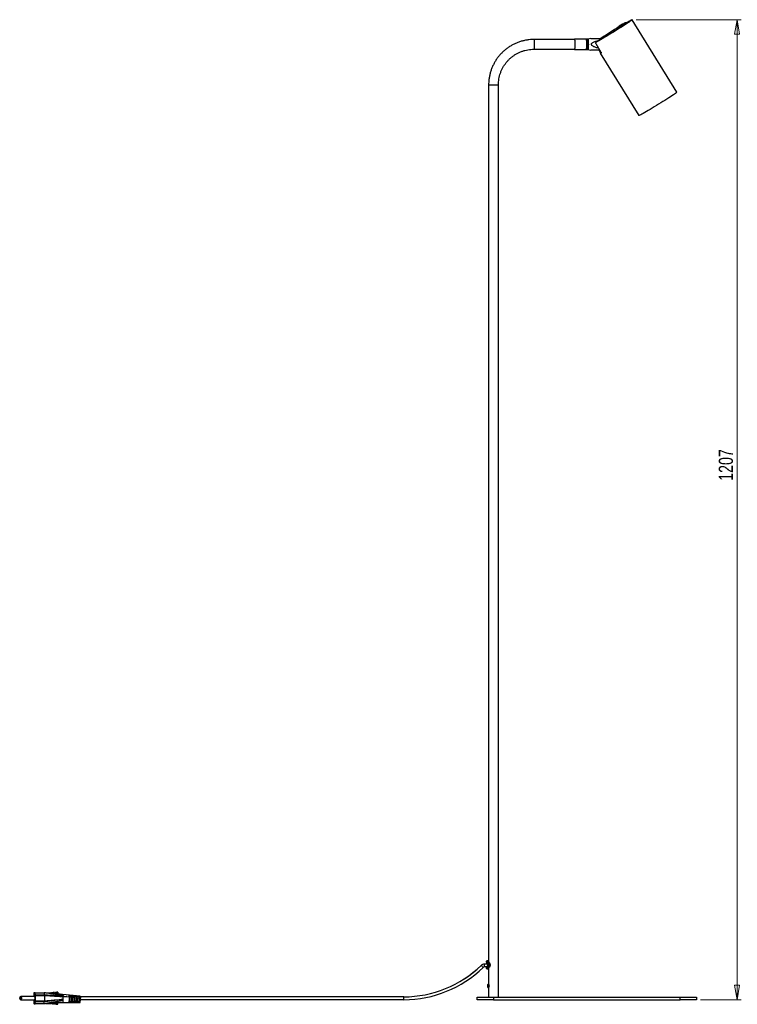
# Model space of a CAD drawing. Header units: millimetres. Extents: x 435 to 950, y 177 to 607.
# Tile 2 of 5: x 601 to 778, y 177 to 419. Entities that reach past the tile are written whole.
import ezdxf

# ---------------------------------------------------------------- set-up
doc = ezdxf.new("R2010")
doc.units = ezdxf.units.MM
doc.styles.add('SLDTEXTSTYLE0', font='TXT', dxfattribs={"width": 0.75})
doc.dimstyles.new('SLDDIMSTYLE0', dxfattribs={"dimtxt": 3.5, "dimasz": 3.556, "dimexe": 0, "dimexo": 0.0625, "dimgap": 0.875, "dimtad": 1, "dimdec": 0, "dimlfac": 5, "dimrnd": 1e-09, "dimzin": 12, "dimdsep": 46, "dimtxsty": 'SLDTEXTSTYLE0', "dimblk1": 'CLOSED', "dimblk2": 'CLOSED', "dimsah": 1, "dimcen": 0.09, "dimadec": 0, "dimazin": 3, "dimtfac": 1, "dimtdec": 0, "dimtofl": 0, "dimtmove": 0, "dimatfit": 3, "dimldrblk": 'CLOSED', "dimfxl": 0, "dimfrac": 2, "dimtolj": 1, "dimtzin": 12, "dimarcsym": 0})

# ---------------------------------------------------------------- blocks, each defined once
blk = doc.blocks.new('_Closed')
at = {"color": 0, "linetype": 'ByBlock', "lineweight": -2}
for p, q in [((-1, 0.166667), (0, 0)), ((-1, 0.166667), (-1, -0.166667)), ((0, 0), (-1, -0.166667)), ((0, 0), (-1, 0))]:
    blk.add_line(p, q, dxfattribs=at)
blk = doc.blocks.new('_D')
at = {"color": 7, "linetype": 'Continuous', "lineweight": 0}
for p, q in [((752.93, 419.29), (778.78, 419.29)), ((777.78, 419.29), (777.78, 177.82)), ((768.78, 177.82), (778.78, 177.82))]:
    blk.add_line(p, q, dxfattribs=at)
at = {"color": 7, "linetype": 'Continuous', "lineweight": 18, "xscale": 3.556, "yscale": 3.556}
for p, rotation in [((777.78, 419.29, 29.07), 90.0000000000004), ((777.78, 177.82, 29.07), 270.0000000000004)]:
    blk.add_blockref('_Closed', p, dxfattribs=dict(at, rotation=rotation))
at = {"color": 7, "linetype": 'Continuous', "lineweight": 18, "insert": (773.27, 305.66), "char_height": 3.5, "attachment_point": 1, "rotation": 90, "style": 'SLDTEXTSTYLE0'}
blk.add_mtext('1207', dxfattribs=at)

msp = doc.modelspace()

# ---------------------------------------------------------------- linework, layer by layer
at = {"color": 8, "linetype": 'Continuous', "lineweight": 25}
for p, q in [((750.41, 418.52), (750.43, 418.53)), ((750.46, 418.53), (750.43, 418.53)), ((750.59, 418.51), (750.59, 418.51)), ((745.09, 415.02), (745.07, 415.02)), ((745.14, 415.11), (745.21, 415.09)), ((745.29, 415.14), (745.29, 415.14)), ((747.92, 416.82), (747.92, 416.83)), ((748.14, 417.12), (748.21, 417.16)), ((748.14, 417.12), (748.15, 417.1)), ((744.07, 411.33), (744.2, 411.41)), ((716.58, 403.22), (718.98, 403.22)), ((716.08, 187.32), (716.08, 187.31)), ((716.08, 187.11), (716.08, 187.12)), ((716.08, 185.72), (716.08, 185.73)), ((716.08, 185.52), (716.08, 185.52))]:
    msp.add_line(p, q, dxfattribs=at)
at = {"color": 7, "linetype": 'Continuous', "lineweight": 25}
for p, q in [((750.64, 418.47), (750.6, 418.52)), ((751.53, 418.98), (751.5, 419.03)), ((762.93, 401.41), (751.93, 419.29)), ((745.21, 415.09), (743.28, 413.9)), ((744.26, 414.62), (745.03, 415.09)), ((745.07, 415.02), (745.03, 415.09)), ((745.12, 415.14), (745.29, 415.14)), ((745.12, 415.14), (745.14, 415.11)), ((745.14, 415.11), (745.24, 415.11)), ((748.1, 416.98), (748.13, 416.92)), ((737.74, 414.42), (727.76, 414.42)), ((740.6, 414.52), (737.74, 414.52)), ((740.65, 414.49), (740.6, 414.52)), ((740.69, 414.52), (740.65, 414.49)), ((741.06, 414.52), (740.7, 414.52)), ((741.73, 414.62), (741.05, 414.52)), ((743.08, 413.77), (742.9, 413.66)), ((743.08, 413.77), (742.9, 413.66)), ((742.95, 413.46), (744.25, 411.33)), ((743.3, 413.88), (743.28, 413.9)), ((744.08, 414.62), (744.44, 414.62)), ((727.76, 412.02), (737.74, 412.02)), ((737.74, 411.92), (740.6, 411.92)), ((740.6, 411.92), (740.65, 411.95)), ((740.65, 411.95), (740.69, 411.92)), ((740.7, 411.92), (741.06, 411.92)), ((741.05, 411.92), (741.73, 411.82)), ((744.07, 411.33), (743.77, 411.82)), ((744.08, 411.05), (753.56, 395.65)), ((744.3, 411.23), (744.14, 411.13)), ((716.58, 403.22), (716.58, 187.2)), ((718.98, 178.42), (718.98, 403.22)), ((716.08, 187.12), (716.08, 187.32)), ((716.08, 187.31), (716.08, 187.3)), ((716.08, 187.3), (716.08, 187.11)), ((716.08, 187.1), (716.08, 187.11)), ((716.33, 187.42), (716.18, 187.42)), ((714.73, 186.28), (714.7, 186.28)), ((715.53, 186.61), (715.5, 186.61)), ((716.27, 186.61), (715.53, 186.61)), ((716.17, 185.91), (715.53, 185.91)), ((716.08, 185.73), (716.08, 185.53)), ((716.08, 185.52), (716.08, 185.72)), ((716.08, 185.53), (716.08, 185.52)), ((716.18, 185.42), (716.33, 185.42)), ((716.58, 185.63), (716.58, 181.61)), ((609.45, 179.55), (609.32, 179.55)), ((609.32, 179.55), (609.37, 179.55)), ((609.49, 179.55), (609.37, 179.55)), ((609.45, 179.55), (609.49, 179.55)), ((609.74, 179.58), (609.62, 179.58)), ((609.62, 179.58), (609.66, 179.58)), ((609.79, 179.58), (609.66, 179.58)), ((609.74, 179.58), (609.79, 179.58)), ((609.92, 179.61), (609.96, 179.62)), ((610.04, 179.61), (609.92, 179.61)), ((610.08, 179.62), (609.96, 179.62)), ((610.04, 179.61), (610.08, 179.62)), ((610.22, 179.64), (610.32, 179.65)), ((610.34, 179.64), (610.22, 179.64)), ((610.44, 179.65), (610.32, 179.65)), ((610.34, 179.64), (610.44, 179.65)), ((610.44, 179.65), (610.44, 179.14)), ((716.41, 181.54), (716.37, 181.54)), ((716.47, 181.62), (716.45, 181.62)), ((716.52, 180.82), (716.54, 180.82)), ((716.58, 180.89), (716.58, 178.42)), ((601.51, 178.57), (601.35, 178.57)), ((601.35, 177.82), (601.51, 177.82)), ((604.81, 178.57), (601.51, 178.57)), ((601.51, 177.82), (604.81, 177.82)), ((604.56, 179.44), (604.53, 179.02)), ((604.53, 178.8), (604.53, 178.57)), ((604.53, 177.82), (604.53, 177.53)), ((604.53, 177.32), (604.56, 176.9)), ((604.88, 179.53), (604.57, 179.53)), ((604.88, 179.53), (605.89, 179.53)), ((604.92, 179.02), (604.89, 179.44)), ((607.09, 179.44), (604.89, 179.44)), ((604.89, 176.9), (604.92, 177.32)), ((604.92, 179.02), (607.11, 179.02)), ((607.12, 178.8), (604.92, 178.8)), ((604.92, 177.53), (604.92, 178.8)), ((604.92, 177.53), (607.12, 177.53)), ((607.11, 177.32), (604.92, 177.32)), ((605.89, 179.53), (607.08, 179.53)), ((607.09, 179.44), (607.11, 179.02)), ((607.09, 176.9), (607.11, 177.32)), ((607.11, 179.02), (607.11, 179.02)), ((607.11, 177.32), (607.11, 177.32)), ((607.12, 178.8), (607.12, 177.53)), ((607.12, 177.53), (607.12, 177.53)), ((608.55, 179.45), (608.43, 179.45)), ((608.43, 179.45), (608.48, 179.45)), ((608.6, 179.45), (608.48, 179.45)), ((608.55, 179.45), (608.6, 179.45)), ((608.85, 179.48), (608.73, 179.48)), ((608.73, 179.48), (608.77, 179.48)), ((608.9, 179.48), (608.77, 179.48)), ((608.85, 179.48), (608.9, 179.48)), ((609.02, 179.51), (609.07, 179.52)), ((609.15, 179.51), (609.02, 179.51)), ((609.19, 179.52), (609.07, 179.52)), ((609.15, 179.51), (609.19, 179.52)), ((610.44, 176.68), (610.44, 177.21)), ((615.98, 178.67), (611.61, 179.11)), ((611.61, 177.16), (615.98, 177.16)), ((611.68, 178.79), (611.67, 178.85)), ((612.62, 178.57), (614.99, 178.31)), ((613.44, 178.86), (613.17, 178.89)), ((613.44, 177.47), (613.17, 177.47)), ((613.17, 177.25), (613.44, 177.25)), ((613.21, 178.56), (613.48, 178.56)), ((613.48, 178.34), (613.21, 178.34)), ((613.44, 178.86), (613.44, 178.56)), ((613.44, 177.47), (613.44, 177.25)), ((614.04, 178.8), (613.77, 178.83)), ((614.04, 177.47), (613.77, 177.47)), ((613.77, 177.25), (614.04, 177.25)), ((613.8, 178.56), (614.07, 178.56)), ((614.08, 178.34), (613.81, 178.34)), ((614.04, 178.8), (614.04, 178.56)), ((614.04, 177.47), (614.04, 177.25)), ((614.64, 178.72), (614.37, 178.76)), ((614.37, 178.76), (614.39, 178.56)), ((614.64, 177.47), (614.37, 177.47)), ((614.37, 177.26), (614.64, 177.26)), ((614.39, 178.56), (614.66, 178.56)), ((614.67, 178.34), (614.4, 178.34)), ((614.66, 178.56), (614.64, 178.72)), ((614.64, 178.72), (614.64, 178.56)), ((614.64, 177.47), (614.64, 177.26)), ((615.24, 178.65), (614.97, 178.68)), ((614.97, 178.68), (614.98, 178.56)), ((615.24, 177.47), (614.97, 177.47)), ((614.97, 177.27), (615.24, 177.27)), ((614.98, 178.56), (615.25, 178.56)), ((615.26, 178.34), (614.99, 178.34)), ((614.99, 178.34), (614.99, 178.31)), ((615.01, 177.82), (615.04, 177.82)), ((615.25, 177.82), (615.04, 177.82)), ((615.25, 178.56), (615.24, 178.65)), ((615.24, 178.65), (615.24, 178.56)), ((615.24, 177.47), (615.24, 177.27)), ((615.26, 178.28), (615.26, 178.34)), ((615.26, 178.28), (615.59, 178.25)), ((615.84, 178.57), (615.57, 178.61)), ((615.57, 178.61), (615.57, 178.56)), ((615.57, 178.56), (615.84, 178.56)), ((615.84, 177.47), (615.57, 177.47)), ((615.57, 177.27), (615.84, 177.28)), ((615.85, 178.34), (615.58, 178.34)), ((615.58, 178.34), (615.59, 178.25)), ((615.85, 177.82), (615.59, 177.82)), ((615.84, 178.56), (615.84, 178.57)), ((615.84, 178.57), (615.84, 178.56)), ((615.84, 177.47), (615.84, 177.28)), ((615.86, 178.22), (615.85, 178.34)), ((615.86, 178.22), (616, 178.2)), ((616, 178.2), (616, 178.2)), ((695.69, 177.82), (616, 177.82)), ((695.69, 178.52), (616.01, 178.52)), ((713.78, 177.82), (713.78, 178.42)), ((713.78, 178.42), (717.78, 178.42)), ((717.78, 177.82), (713.78, 177.82)), ((717.78, 178.42), (717.78, 177.82)), ((717.78, 178.42), (763.78, 178.42)), ((717.78, 177.82), (763.78, 177.82)), ((763.78, 177.82), (763.78, 178.42)), ((763.78, 178.42), (767.78, 178.42)), ((767.78, 177.82), (763.78, 177.82)), ((767.78, 178.42), (767.78, 177.82)), ((604.57, 176.81), (604.88, 176.81)), ((607.07, 176.81), (604.88, 176.81)), ((604.89, 176.9), (607.09, 176.9)), ((606.77, 176.81), (606.77, 176.81)), ((608.55, 176.89), (608.43, 176.89)), ((608.43, 176.89), (608.48, 176.88)), ((608.6, 176.88), (608.48, 176.88)), ((608.55, 176.89), (608.6, 176.88)), ((608.85, 176.86), (608.73, 176.86)), ((608.73, 176.86), (608.77, 176.85)), ((608.9, 176.85), (608.77, 176.85)), ((608.85, 176.86), (608.9, 176.85)), ((609.15, 176.82), (609.02, 176.82)), ((609.02, 176.82), (609.07, 176.82)), ((609.19, 176.82), (609.07, 176.82)), ((609.15, 176.82), (609.19, 176.82)), ((609.45, 176.79), (609.32, 176.79)), ((609.32, 176.79), (609.37, 176.79)), ((609.49, 176.79), (609.37, 176.79)), ((609.45, 176.79), (609.49, 176.79)), ((609.74, 176.76), (609.62, 176.76)), ((609.62, 176.76), (609.66, 176.75)), ((609.79, 176.75), (609.66, 176.75)), ((609.74, 176.76), (609.79, 176.75)), ((610.04, 176.72), (609.92, 176.72)), ((609.92, 176.72), (609.96, 176.72)), ((610.08, 176.72), (609.96, 176.72)), ((610.04, 176.72), (610.08, 176.72)), ((610.34, 176.69), (610.22, 176.69)), ((610.22, 176.69), (610.32, 176.68)), ((610.44, 176.68), (610.32, 176.68)), ((610.34, 176.69), (610.44, 176.68))]:
    msp.add_line(p, q, dxfattribs=at)
at = {"color": 7, "linetype": 'Continuous', "lineweight": 25, "flags": 128}
for points in [[(750.48, 418.55), (750.67, 418.65), (751.01, 418.84), (751.3, 419), (751.54, 419.13), (751.72, 419.22), (751.85, 419.27), (751.92, 419.29), (751.92, 419.27), (751.87, 419.22), (751.76, 419.13), (751.59, 419), (751.37, 418.84), (751.09, 418.65), (750.77, 418.43), (750.4, 418.19), (749.99, 417.92), (749.54, 417.63), (749.06, 417.33), (748.57, 417.02), (748.05, 416.69), (747.52, 416.37), (746.99, 416.04), (746.47, 415.72), (745.95, 415.41), (745.45, 415.11), (744.97, 414.83), (744.53, 414.56), (744.11, 414.32), (743.74, 414.11), (743.41, 413.93), (743.13, 413.78), (742.9, 413.66), (742.9, 413.66)], [(750.5, 418.54), (750.81, 418.72), (751.11, 418.89), (751.36, 419.02), (751.55, 419.11), (751.68, 419.17), (751.75, 419.19), (751.75, 419.17), (751.7, 419.11), (751.58, 419.02), (751.41, 418.89), (751.17, 418.72), (750.89, 418.53), (750.55, 418.3), (750.17, 418.05), (749.75, 417.77), (749.29, 417.48), (748.8, 417.17), (748.3, 416.86), (747.78, 416.53), (747.25, 416.21), (746.72, 415.88), (746.2, 415.57), (745.69, 415.26), (745.21, 414.97), (744.75, 414.7), (744.33, 414.46), (743.94, 414.24), (743.6, 414.05), (743.32, 413.89), (743.08, 413.77), (743.08, 413.77)], [(750.56, 418.56), (750.72, 418.65), (750.99, 418.8), (751.21, 418.91), (751.37, 418.99), (751.46, 419.02), (751.5, 419.02), (751.48, 418.99), (751.39, 418.91), (751.24, 418.8), (751.04, 418.65), (750.78, 418.47), (750.47, 418.26), (750.11, 418.02), (749.71, 417.76), (749.27, 417.48), (748.81, 417.19), (748.32, 416.88), (747.81, 416.57), (747.3, 416.25), (746.79, 415.93), (746.28, 415.63), (745.79, 415.33), (745.32, 415.05), (744.87, 414.79), (744.46, 414.55), (744.1, 414.34), (743.77, 414.16), (743.5, 414.01), (743.28, 413.9), (743.28, 413.9)], [(737.71, 414.42), (737.72, 414.46), (737.74, 414.52), (737.76, 414.5), (737.77, 414.41), (737.79, 414.26), (737.8, 414.05), (737.81, 413.8), (737.82, 413.51), (737.82, 413.21), (737.82, 412.91), (737.81, 412.63), (737.8, 412.38), (737.79, 412.17), (737.77, 412.02), (737.76, 411.94), (737.74, 411.92), (737.72, 411.97), (737.71, 412.02)], [(737.74, 414.42), (737.76, 414.4), (737.77, 414.3), (737.79, 414.14), (737.8, 413.92), (737.81, 413.66), (737.82, 413.37), (737.82, 413.07), (737.81, 412.78), (737.8, 412.51), (737.79, 412.29), (737.77, 412.13), (737.76, 412.04), (737.74, 412.02)], [(740.6, 414.52), (740.61, 414.5), (740.63, 414.41), (740.64, 414.26), (740.66, 414.05), (740.67, 413.8), (740.67, 413.51), (740.68, 413.21), (740.67, 412.91), (740.67, 412.63), (740.66, 412.38), (740.64, 412.17), (740.63, 412.02), (740.61, 411.94), (740.6, 411.92)], [(740.65, 414.49), (740.66, 414.46), (740.68, 414.36), (740.7, 414.19), (740.71, 413.97), (740.72, 413.7), (740.72, 413.41), (740.72, 413.1), (740.72, 412.8), (740.71, 412.53), (740.7, 412.29), (740.68, 412.11), (740.67, 411.99), (740.65, 411.95)], [(740.69, 414.52), (740.71, 414.5), (740.73, 414.41), (740.74, 414.26), (740.76, 414.05), (740.77, 413.8), (740.77, 413.51), (740.78, 413.21), (740.77, 412.91), (740.77, 412.63), (740.76, 412.38), (740.74, 412.17), (740.73, 412.02), (740.71, 411.94), (740.69, 411.92)], [(741.14, 413.22), (741.13, 413.52), (741.13, 413.8), (741.12, 414.05), (741.1, 414.26), (741.09, 414.41), (741.07, 414.5), (741.05, 414.52)], [(741.06, 414.52), (741.07, 414.5), (741.09, 414.41), (741.1, 414.26), (741.12, 414.05), (741.13, 413.8), (741.13, 413.51), (741.14, 413.21), (741.13, 412.91), (741.13, 412.63), (741.12, 412.38), (741.1, 412.17), (741.09, 412.02), (741.07, 411.94), (741.06, 411.92)], [(744.3, 411.13), (744.23, 411.09), (744.16, 411.07), (744.12, 411.05), (744.09, 411.05), (744.08, 411.05), (744.08, 411.07), (744.1, 411.09), (744.14, 411.13)], [(762.93, 401.41), (762.93, 401.4), (762.87, 401.34), (762.76, 401.25), (762.59, 401.12), (762.36, 400.96), (762.08, 400.77), (761.75, 400.54), (761.37, 400.29), (760.95, 400.02), (760.5, 399.73), (760.01, 399.42), (759.51, 399.1), (758.98, 398.78), (758.45, 398.45), (757.92, 398.12), (757.39, 397.8), (756.87, 397.48), (756.37, 397.18), (755.89, 396.9), (755.44, 396.64), (755.03, 396.4), (754.67, 396.19), (754.34, 396.02), (754.07, 395.87), (753.86, 395.76), (753.7, 395.69), (753.6, 395.65), (753.56, 395.65)], [(716.59, 187.2), (716.58, 187.22), (716.62, 187.18), (716.69, 187.09), (716.79, 186.92), (716.9, 186.67), (716.94, 186.47), (716.92, 186.25), (716.86, 186.06), (716.77, 185.87), (716.66, 185.7), (716.6, 185.63), (716.58, 185.62), (716.61, 185.68), (716.61, 185.68)], [(601.05, 178.2), (601.05, 178.22), (601.05, 178.25), (601.05, 178.27), (601.05, 178.27), (601.05, 178.27), (601.05, 178.25), (601.04, 178.22), (601.04, 178.2), (601.04, 178.17), (601.05, 178.14), (601.05, 178.13), (601.05, 178.12), (601.05, 178.13), (601.05, 178.14), (601.05, 178.17), (601.05, 178.2)], [(601.21, 178.2), (601.21, 178.17), (601.21, 178.14), (601.21, 178.13), (601.21, 178.12), (601.22, 178.13), (601.22, 178.14), (601.22, 178.17), (601.22, 178.2), (601.22, 178.22), (601.22, 178.25), (601.22, 178.27), (601.21, 178.27), (601.21, 178.27), (601.21, 178.25), (601.21, 178.22), (601.21, 178.2)]]:
    msp.add_lwpolyline(points, dxfattribs=at)
at = {"color": 8, "linetype": 'Continuous', "lineweight": 25, "flags": 128}
for points in [[(750.81, 418.61), (750.81, 418.61), (750.81, 418.61)], [(727.76, 414.42), (727.77, 414.4), (727.79, 414.3), (727.81, 414.14), (727.82, 413.92), (727.83, 413.66), (727.83, 413.37), (727.83, 413.07), (727.83, 412.78), (727.82, 412.51), (727.81, 412.29), (727.79, 412.13), (727.77, 412.04), (727.76, 412.02)], [(601.35, 178.57), (601.36, 178.54), (601.36, 178.52)]]:
    msp.add_lwpolyline(points, dxfattribs=at)
at = {"color": 7, "linetype": 'Continuous', "lineweight": 25}
for centre, radius, start, end in [((738.22, 435.8), 21.32, 297.083, 306.2252), ((750.48, 418.45), 0.093, 94.1879, 123.6389), ((750.51, 418.45), 0.0972, 94.0469, 122.7794), ((751.31, 417.3), 1.4, 110.7868, 119.981), ((822.81, 293.61), 144.36, 121.1595, 123.0551), ((817.92, 301.51), 135.07, 121.1173, 123.1394), ((812.8, 309.84), 125.28, 121.0658, 123.2496), ((745.53, 414.32), 0.928, 116.6971, 123.1936), ((744.9, 415.64), 0.63, 299.3696, 307.9854), ((748.66, 416.05), 1.08, 121.5352, 133.5717), ((748.19, 417.04), 0.0964, 119.7325, 165.34), ((748.22, 417.04), 0.0954, 121.0777, 207.2771), ((735.29, 412.93), 5.85, 350.0463, 2.8253), ((744.22, 411.6), 0.444, 273.6511, 305.4112), ((716.18, 187.32), 0.0999, 90.0548, 180.0548), ((695.67, 205.74), 27.22, 270.0084, 314.375), ((695.69, 205.74), 27.22, 270.0084, 314.375), ((695.69, 205.74), 27.92, 270.0084, 314.375), ((715.5, 185.46), 1.15, 90.0091, 134.3743), ((715.53, 185.46), 1.15, 90.0091, 134.3743), ((712.7, 183.82), 3.19, 37.9517, 50.5528), ((715.53, 185.46), 0.449, 90.0091, 134.3743), ((713.26, 186.26), 2.3, 351.2451, 8.7549), ((716.18, 185.52), 0.0999, 179.9449, 269.9455), ((609.31, 179.61), 0.151, 218.7449, 333.7756), ((609.19, 179.61), 0.151, 294.2139, 333.7382), ((609.61, 179.64), 0.151, 218.3001, 335.1064), ((609.48, 179.64), 0.151, 294.215, 335.0669), ((609.91, 179.67), 0.151, 217.4139, 334.6646), ((609.78, 179.68), 0.151, 294.2145, 334.6263), ((610.2, 179.71), 0.151, 217.4143, 335.1061), ((610.08, 179.71), 0.151, 294.2149, 335.0671), ((715.96, 180.94), 0.444, 343.9139, 1.4344), ((608.17, 178.82), 3.65, 176.8677, 180.2029), ((608.17, 177.52), 3.65, 179.7971, 183.1323), ((604.78, 179.45), 0.223, 160.0136, 183.0338), ((602.77, 178.2), 2.07, 349.539, 10.461), ((604.67, 179.45), 0.223, 356.9662, 19.9864), ((601.28, 178.82), 3.65, 359.7971, 3.1323), ((601.28, 177.52), 3.65, 356.8677, 0.2029), ((608.29, 179.52), 0.151, 298.7418, 332.3854), ((608.42, 179.52), 0.151, 295.8442, 332.3871), ((608.71, 179.55), 0.151, 219.643, 332.8775), ((608.59, 179.55), 0.151, 294.2133, 332.8413), ((609.01, 179.58), 0.151, 219.1928, 333.3277), ((608.89, 179.58), 0.151, 294.2136, 333.2909), ((621.32, 177.92), 7.94, 176.975, 183.2446), ((605.51, 177.92), 7.94, 356.7554, 3.025), ((621.92, 177.92), 7.94, 176.975, 183.2446), ((606.11, 177.92), 7.94, 356.7554, 3.025), ((622.52, 177.92), 7.94, 176.975, 183.2446), ((606.71, 177.92), 7.94, 356.7554, 3.025), ((617.42, 178.17), 2.44, 175.9793, 188.2032), ((612.62, 178.17), 2.44, 351.7961, 4.0595), ((621.69, 177.86), 6.52, 180.3988, 183.4801), ((607.37, 177.92), 7.88, 356.7358, 1.5484), ((622.29, 177.86), 6.52, 180.3988, 183.4801), ((607.97, 177.92), 7.88, 356.7358, 1.5484), ((609.78, 177.98), 6.22, 352.471, 2.0269), ((693.42, 178.17), 2.3, 351.2451, 8.7549), ((604.78, 176.88), 0.223, 176.9662, 199.9864), ((604.67, 176.88), 0.223, 340.0136, 3.0338), ((608.42, 176.82), 0.151, 27.6167, 57.1148), ((608.71, 176.79), 0.151, 27.1225, 140.357), ((608.59, 176.79), 0.151, 27.1587, 65.7867), ((609.01, 176.76), 0.151, 26.6723, 140.8072), ((608.89, 176.75), 0.151, 26.7091, 65.7864), ((609.31, 176.72), 0.151, 26.2244, 141.2551), ((609.19, 176.72), 0.151, 26.2618, 65.7861), ((609.61, 176.69), 0.151, 24.8936, 141.6999), ((609.48, 176.69), 0.151, 24.9331, 65.785), ((609.91, 176.66), 0.151, 25.3354, 142.5861), ((609.78, 176.66), 0.151, 25.3737, 65.7855), ((610.2, 176.63), 0.151, 24.8939, 142.5857), ((610.08, 176.63), 0.151, 24.9329, 65.7851)]:
    msp.add_arc(centre, radius, start, end, dxfattribs=at)
at = {"color": 8, "linetype": 'Continuous', "lineweight": 25}
for centre, radius, start, end in [((750.51, 418.45), 0.0978, 37.333, 93.899), ((735.88, 413.94), 8.23, 3.2142, 4.727), ((716.18, 187.12), 0.1, 179.9844, 227.664), ((716.18, 185.72), 0.1, 131.7058, 180.0131), ((601.28, 177.86), 0.0761, 327.8927, 5.312), ((599.48, 178.2), 2.07, 349.5241, 10.4704)]:
    msp.add_arc(centre, radius, start, end, dxfattribs=at)
at = {"color": 7, "linetype": 'Continuous', "lineweight": 25}
for centre, major_axis, ratio, start_param, end_param in [((749.32, 417.8), (1.17, 0.71), 0.155008, 0.249388, 2.984791), ((749.32, 417.8), (1.16, 0.73), 0.0902, 0.15718, 2.892583), ((745.08, 415.02), (0.0634, 0.0877), 0.046239, 0.033425, 1.604221)]:
    msp.add_ellipse(centre, major_axis=major_axis, ratio=ratio, start_param=start_param, end_param=end_param, dxfattribs=at)
for points, knots in [([(750.59, 418.51), (750.57, 418.5), (750.52, 418.49), (750.35, 418.42), (750.03, 418.26), (749.63, 418.03), (749.21, 417.77), (748.8, 417.5), (748.45, 417.26), (748.23, 417.09), (748.16, 417.02), (748.14, 416.99)], [0, 0, 0, 0, 0.049876, 0.173835, 0.297748, 0.420881, 0.543292, 0.665355, 0.787588, 0.910434, 1, 1, 1, 1]), ([(750.6, 418.52), (750.59, 418.52), (750.58, 418.53), (750.57, 418.54), (750.55, 418.54), (750.54, 418.54), (750.54, 418.54), (750.53, 418.55), (750.52, 418.55), (750.52, 418.55), (750.49, 418.55), (750.47, 418.55)], [0, 0, 0, 0, 0.0488372, 0.1042584, 0.1479846, 0.1782458, 0.2052745, 0.2431763, 0.3194709, 0.5765736, 1, 1, 1, 1]), ([(750.51, 418.54), (750.51, 418.54), (750.51, 418.54), (750.51, 418.54), (750.5, 418.54)], [0, 0, 0, 0, 0.5044518, 1, 1, 1, 1]), ([(748.1, 417.06), (748.1, 417.06), (748.09, 417.04), (748.09, 417.02), (748.1, 416.99), (748.1, 416.98)], [0, 0, 0, 0, 0.252217, 0.759014, 1, 1, 1, 1]), ([(727.76, 414.42), (727.6, 414.42), (727.17, 414.41), (726.46, 414.35), (725.62, 414.22), (724.81, 414.03), (724, 413.78), (723.22, 413.47), (722.47, 413.1), (721.74, 412.67), (721.05, 412.19), (720.4, 411.66), (719.79, 411.08), (719.22, 410.46), (718.7, 409.8), (718.23, 409.1), (717.82, 408.37), (717.46, 407.61), (717.16, 406.82), (716.92, 406.01), (716.74, 405.19), (716.63, 404.36), (716.58, 403.7), (716.58, 403.32), (716.58, 403.22)], [0, 0, 0, 0, 0.026616, 0.074427, 0.122246, 0.170065, 0.217885, 0.265705, 0.313525, 0.361346, 0.409168, 0.45699, 0.504814, 0.552638, 0.600464, 0.64829, 0.696118, 0.743946, 0.791775, 0.839605, 0.887436, 0.935267, 0.983099, 1, 1, 1, 1]), ([(741.74, 414.62), (741.74, 414.62), (741.74, 414.62), (741.77, 414.62), (741.9, 414.62), (742.28, 414.62), (742.88, 414.62), (743.53, 414.62), (743.93, 414.62), (744.08, 414.62)], [0, 0, 0, 0, 0.0208679, 0.0482196, 0.0964534, 0.2311418, 0.5280541, 0.8293405, 1, 1, 1, 1]), ([(743.65, 414.13), (743.61, 414.11), (743.35, 414.05), (742.95, 413.93), (742.5, 413.76), (742.18, 413.62), (741.98, 413.49), (741.86, 413.36), (741.83, 413.29), (741.82, 413.23), (741.82, 413.18), (741.85, 413.09), (741.97, 412.95), (742.33, 412.73), (742.92, 412.51), (743.41, 412.37), (743.65, 412.31)], [0, 0, 0, 0, 0.02965, 0.189734, 0.296064, 0.367302, 0.438503, 0.465883, 0.486708, 0.492394, 0.509236, 0.526016, 0.555609, 0.638242, 0.821418, 1, 1, 1, 1]), ([(742.9, 413.66), (742.9, 413.65), (742.88, 413.64), (742.88, 413.6), (742.9, 413.55), (742.92, 413.5), (742.94, 413.47), (742.95, 413.46)], [0, 0, 0, 0, 0.2275837, 0.4554043, 0.6765559, 0.888193, 1, 1, 1, 1]), ([(718.98, 403.22), (718.98, 403.34), (718.99, 403.71), (719.04, 404.33), (719.16, 405.07), (719.35, 405.79), (719.6, 406.49), (719.9, 407.17), (720.27, 407.82), (720.68, 408.44), (721.15, 409.03), (721.66, 409.57), (722.22, 410.06), (722.82, 410.5), (723.45, 410.9), (724.12, 411.24), (724.81, 411.52), (725.52, 411.74), (726.25, 411.9), (727, 412), (727.5, 412.01), (727.76, 412.02)], [0, 0, 0, 0, 0.0266173, 0.0805451, 0.134485, 0.1884252, 0.242366, 0.2963078, 0.3502508, 0.4041952, 0.4581414, 0.5120894, 0.5660394, 0.6199915, 0.6739456, 0.7279016, 0.7818596, 0.8358193, 0.8897804, 0.9437427, 1, 1, 1, 1]), ([(743.95, 411.82), (743.85, 411.82), (743.49, 411.82), (742.89, 411.82), (742.28, 411.82), (741.9, 411.82), (741.77, 411.82), (741.74, 411.82), (741.74, 411.82), (741.74, 411.82)], [0, 0, 0, 0, 0.127803, 0.441259, 0.756912, 0.898562, 0.949288, 0.978054, 1, 1, 1, 1]), ([(744.14, 411.13), (744.14, 411.14), (744.15, 411.15), (744.14, 411.18), (744.12, 411.24), (744.09, 411.29), (744.08, 411.32), (744.07, 411.33)], [0, 0, 0, 0, 0.223363, 0.446786, 0.66793, 0.882137, 1, 1, 1, 1]), ([(744.25, 411.33), (744.27, 411.31), (744.29, 411.27), (744.31, 411.22), (744.32, 411.17), (744.32, 411.14), (744.31, 411.13), (744.3, 411.13)], [0, 0, 0, 0, 0.205422, 0.410714, 0.619671, 0.835971, 1, 1, 1, 1]), ([(716.08, 185.52), (716.09, 185.53), (716.11, 185.54), (716.21, 185.67), (716.32, 185.87), (716.41, 186.13), (716.44, 186.42), (716.41, 186.68), (716.33, 186.92), (716.22, 187.13), (716.12, 187.29), (716.09, 187.31), (716.08, 187.32)], [0, 0, 0, 0, 0.0993039, 0.1974022, 0.3009214, 0.412952, 0.4996616, 0.5864537, 0.6742929, 0.7775085, 0.8935451, 1, 1, 1, 1]), ([(716.08, 187.12), (716.09, 187.11), (716.11, 187.1), (716.17, 186.99), (716.23, 186.82), (716.29, 186.61), (716.3, 186.37), (716.27, 186.15), (716.22, 185.96), (716.15, 185.81), (716.1, 185.73), (716.09, 185.72), (716.08, 185.72)], [0, 0, 0, 0, 0.103517, 0.205776, 0.311323, 0.420525, 0.522754, 0.616565, 0.713914, 0.822369, 0.935577, 1, 1, 1, 1]), ([(716.19, 186.61), (716.19, 186.63), (716.18, 186.73), (716.14, 186.87), (716.1, 187.01), (716.09, 187.05), (716.09, 187.06)], [0, 0, 0, 0, 0.1065816, 0.4390382, 0.8094244, 1, 1, 1, 1]), ([(716.18, 187.42), (716.17, 187.42), (716.15, 187.41), (716.12, 187.4), (716.11, 187.38), (716.1, 187.38)], [0, 0, 0, 0, 0.36752, 0.805716, 1, 1, 1, 1]), ([(716.11, 187.04), (716.11, 187.04), (716.11, 187.05), (716.12, 187.03), (716.15, 186.98), (716.2, 186.89), (716.24, 186.73), (716.28, 186.6), (716.28, 186.53), (716.28, 186.53)], [0, 0, 0, 0, 0.0206808, 0.1131345, 0.2800651, 0.4986905, 0.7389634, 0.9780415, 1, 1, 1, 1]), ([(716.18, 187.42), (716.19, 187.41), (716.22, 187.38), (716.32, 187.21), (716.42, 186.97), (716.5, 186.7), (716.53, 186.42), (716.5, 186.1), (716.41, 185.82), (716.3, 185.59), (716.21, 185.45), (716.19, 185.43), (716.18, 185.42)], [0, 0, 0, 0, 0.104006, 0.218145, 0.321169, 0.41056, 0.500343, 0.590033, 0.703742, 0.80664, 0.902991, 1, 1, 1, 1]), ([(716.33, 185.42), (716.34, 185.42), (716.35, 185.43), (716.42, 185.51), (716.54, 185.7), (716.66, 185.94), (716.74, 186.2), (716.76, 186.47), (716.71, 186.77), (716.59, 187.04), (716.47, 187.25), (716.37, 187.39), (716.34, 187.41), (716.33, 187.42)], [0, 0, 0, 0, 0.0462518, 0.1391719, 0.2546655, 0.3508792, 0.4312324, 0.5148092, 0.5980834, 0.7135856, 0.813945, 0.9066895, 1, 1, 1, 1]), ([(716.38, 187.37), (716.39, 187.36), (716.42, 187.34), (716.51, 187.21), (716.63, 187.01), (716.74, 186.75), (716.79, 186.46), (716.77, 186.21), (716.69, 185.96), (716.58, 185.73), (716.47, 185.56), (716.4, 185.48), (716.39, 185.47), (716.38, 185.47)], [0, 0, 0, 0, 0.0916028, 0.1834014, 0.2838114, 0.4004595, 0.4849597, 0.5698157, 0.6511894, 0.7480561, 0.8631099, 0.9546375, 1, 1, 1, 1]), ([(716.67, 187.13), (716.64, 187.14), (716.6, 187.14), (716.55, 187.16), (716.52, 187.18), (716.51, 187.19), (716.51, 187.19)], [0, 0, 0, 0, 0.2822578, 0.5636743, 0.8647115, 1, 1, 1, 1]), ([(716.08, 185.73), (716.08, 185.74), (716.08, 185.75), (716.1, 185.82), (716.12, 185.89), (716.13, 185.91)], [0, 0, 0, 0, 0.293519, 0.818499, 1, 1, 1, 1]), ([(716.1, 185.46), (716.1, 185.45), (716.11, 185.44), (716.14, 185.43), (716.17, 185.42), (716.19, 185.42), (716.19, 185.42)], [0, 0, 0, 0, 0.080335, 0.463758, 0.843973, 1, 1, 1, 1]), ([(716.28, 186.53), (716.28, 186.47), (716.29, 186.35), (716.26, 186.17), (716.22, 186), (716.16, 185.88), (716.13, 185.81), (716.11, 185.79), (716.12, 185.79), (716.12, 185.79)], [0, 0, 0, 0, 0.162308, 0.339128, 0.522402, 0.7174, 0.886695, 0.97819, 1, 1, 1, 1]), ([(716.51, 185.64), (716.52, 185.65), (716.53, 185.66), (716.58, 185.68), (716.63, 185.7), (716.66, 185.7), (716.67, 185.7)], [0, 0, 0, 0, 0.3035632, 0.6068456, 0.9142759, 1, 1, 1, 1]), ([(716.39, 181.52), (716.39, 181.53), (716.38, 181.55), (716.38, 181.54), (716.37, 181.5), (716.37, 181.42), (716.36, 181.36), (716.36, 181.33)], [0, 0, 0, 0, 0.140417, 0.357503, 0.57459, 0.791676, 1, 1, 1, 1]), ([(716.36, 181.33), (716.36, 181.3), (716.36, 181.23), (716.36, 181.12), (716.36, 181.01), (716.37, 180.92), (716.37, 180.85), (716.38, 180.82), (716.38, 180.82), (716.38, 180.82)], [0, 0, 0, 0, 0.13913, 0.290328, 0.455519, 0.620672, 0.786129, 0.970606, 1, 1, 1, 1]), ([(716.4, 180.95), (716.4, 180.99), (716.4, 181.07), (716.4, 181.2), (716.4, 181.33), (716.4, 181.43), (716.39, 181.5), (716.39, 181.52), (716.39, 181.52)], [0, 0, 0, 0, 0.18609, 0.372222, 0.553993, 0.721338, 0.888323, 1, 1, 1, 1]), ([(716.39, 181.52), (716.39, 181.51), (716.4, 181.49), (716.41, 181.42), (716.42, 181.33), (716.43, 181.23), (716.43, 181.13), (716.44, 181.03), (716.44, 180.96), (716.44, 180.91), (716.44, 180.89), (716.44, 180.89), (716.44, 180.89)], [0, 0, 0, 0, 0.101666, 0.201843, 0.316422, 0.430332, 0.539887, 0.653452, 0.768212, 0.87861, 0.990606, 1, 1, 1, 1]), ([(716.44, 181.61), (716.44, 181.6), (716.42, 181.57), (716.41, 181.55), (716.4, 181.54)], [0, 0, 0, 0, 0.558659, 1, 1, 1, 1]), ([(716.4, 180.95), (716.4, 180.91), (716.4, 180.84), (716.4, 180.81), (716.4, 180.82), (716.4, 180.82)], [0, 0, 0, 0, 0.599206, 0.982528, 1, 1, 1, 1]), ([(716.4, 180.82), (716.41, 180.83), (716.42, 180.86), (716.44, 180.88), (716.44, 180.89)], [0, 0, 0, 0, 0.500287, 1, 1, 1, 1]), ([(716.41, 181.54), (716.41, 181.54), (716.41, 181.54), (716.42, 181.53), (716.43, 181.49), (716.44, 181.42), (716.45, 181.34), (716.46, 181.25), (716.47, 181.16), (716.47, 181.08), (716.48, 181), (716.48, 180.94), (716.48, 180.9), (716.48, 180.9), (716.48, 180.89)], [0, 0, 0, 0, 0.018463, 0.109769, 0.198403, 0.285904, 0.376854, 0.467793, 0.55527, 0.643932, 0.735244, 0.825556, 0.912447, 1, 1, 1, 1]), ([(716.44, 181.6), (716.45, 181.61), (716.45, 181.63), (716.47, 181.61), (716.48, 181.56), (716.49, 181.47), (716.5, 181.36), (716.51, 181.23), (716.52, 181.11), (716.52, 180.99), (716.52, 180.9), (716.52, 180.84), (716.52, 180.81), (716.52, 180.81), (716.52, 180.83), (716.52, 180.83)], [0, 0, 0, 0, 0.040662, 0.129961, 0.217316, 0.30276, 0.391729, 0.48018, 0.565259, 0.653443, 0.742552, 0.828284, 0.912157, 0.996498, 1, 1, 1, 1]), ([(716.47, 181.62), (716.47, 181.61), (716.48, 181.61), (716.5, 181.55), (716.51, 181.46), (716.52, 181.35), (716.53, 181.22), (716.54, 181.1), (716.54, 181.01), (716.54, 180.91), (716.54, 180.84), (716.54, 180.81), (716.54, 180.82), (716.54, 180.82)], [0, 0, 0, 0, 0.095928, 0.196668, 0.295987, 0.399214, 0.501363, 0.599922, 0.702389, 0.737163, 0.89465, 0.995396, 1, 1, 1, 1]), ([(716.48, 180.9), (716.49, 180.89), (716.5, 180.87), (716.51, 180.84), (716.52, 180.83)], [0, 0, 0, 0, 0.500625, 1, 1, 1, 1]), ([(716.54, 181.49), (716.53, 181.5), (716.52, 181.52), (716.5, 181.54), (716.5, 181.55)], [0, 0, 0, 0, 0.499343, 1, 1, 1, 1]), ([(716.58, 181.6), (716.57, 181.59), (716.56, 181.57), (716.55, 181.55), (716.54, 181.53)], [0, 0, 0, 0, 0.4621878, 1, 1, 1, 1]), ([(716.54, 181.49), (716.54, 181.49), (716.54, 181.47), (716.55, 181.42), (716.56, 181.33), (716.57, 181.23), (716.57, 181.13), (716.58, 181.03), (716.58, 180.96), (716.58, 180.91), (716.58, 180.89), (716.58, 180.89), (716.58, 180.89)], [0, 0, 0, 0, 0.012278, 0.122378, 0.248306, 0.3735, 0.493906, 0.618721, 0.744849, 0.866182, 0.989271, 1, 1, 1, 1]), ([(716.54, 180.82), (716.55, 180.83), (716.56, 180.85), (716.58, 180.88), (716.58, 180.89)], [0, 0, 0, 0, 0.517528, 1, 1, 1, 1]), ([(716.55, 181.54), (716.55, 181.54), (716.56, 181.54), (716.57, 181.5), (716.58, 181.45), (716.59, 181.38), (716.6, 181.29), (716.61, 181.2), (716.61, 181.11), (716.61, 181.03), (716.61, 181), (716.62, 180.98)], [0, 0, 0, 0, 0.117277, 0.232948, 0.344433, 0.459881, 0.577193, 0.691662, 0.803495, 0.919897, 1, 1, 1, 1]), ([(716.62, 180.98), (716.61, 180.98), (716.61, 180.95), (716.59, 180.92), (716.58, 180.89), (716.58, 180.9), (716.58, 180.9)], [0, 0, 0, 0, 0.034068, 0.489385, 0.941087, 1, 1, 1, 1]), ([(716.62, 181.55), (716.62, 181.55), (716.62, 181.53), (716.63, 181.47), (716.64, 181.36), (716.65, 181.23), (716.66, 181.12), (716.66, 181.07), (716.66, 181.04)], [0, 0, 0, 0, 0.001006, 0.215101, 0.438026, 0.659653, 0.872832, 1, 1, 1, 1]), ([(716.64, 181.55), (716.64, 181.55), (716.64, 181.53), (716.65, 181.46), (716.66, 181.35), (716.67, 181.24), (716.67, 181.17), (716.67, 181.15)], [0, 0, 0, 0, 0.036327, 0.299941, 0.573929, 0.845055, 1, 1, 1, 1]), ([(601.35, 178.57), (601.31, 178.57), (601.25, 178.56), (601.17, 178.51), (601.12, 178.46), (601.08, 178.39), (601.06, 178.32), (601.05, 178.23), (601.05, 178.14), (601.06, 178.06), (601.09, 177.98), (601.15, 177.9), (601.21, 177.85), (601.29, 177.82), (601.33, 177.82), (601.35, 177.82)], [0, 0, 0, 0, 0.095524, 0.177964, 0.247895, 0.305745, 0.394162, 0.469489, 0.543449, 0.63363, 0.699631, 0.783085, 0.883498, 0.939882, 1, 1, 1, 1]), ([(601.51, 178.57), (601.48, 178.57), (601.41, 178.56), (601.33, 178.51), (601.28, 178.46), (601.24, 178.39), (601.22, 178.32), (601.21, 178.23), (601.21, 178.14), (601.23, 178.06), (601.26, 177.98), (601.31, 177.9), (601.38, 177.85), (601.45, 177.82), (601.49, 177.82), (601.51, 177.82)], [0, 0, 0, 0, 0.095524, 0.177964, 0.247895, 0.305745, 0.394162, 0.469489, 0.543449, 0.63363, 0.699631, 0.783085, 0.883498, 0.939882, 1, 1, 1, 1]), ([(605.89, 179.53), (606.09, 179.53), (606.35, 179.52), (606.67, 179.51), (606.81, 179.5), (606.9, 179.49), (606.97, 179.48), (607.01, 179.47), (607.04, 179.47), (607.06, 179.46), (607.08, 179.45), (607.08, 179.45), (607.09, 179.44), (607.09, 179.44)], [0, 0, 0, 0, 0.489969, 0.65546, 0.76668, 0.841604, 0.892276, 0.926759, 0.950452, 0.973569, 0.983607, 0.99375, 1, 1, 1, 1]), ([(611.67, 178.85), (611.55, 178.87), (611.29, 178.9), (610.98, 178.95), (610.66, 179), (610.06, 179.09), (609.38, 179.19), (608.69, 179.3), (608.19, 179.38), (607.65, 179.45), (607.27, 179.5), (607.08, 179.53)], [0, 0, 0, 0, 0.077677, 0.155762, 0.233796, 0.311121, 0.556525, 0.667295, 0.777065, 0.886139, 1, 1, 1, 1]), ([(607.11, 179.02), (607.11, 179.01), (607.12, 178.97), (607.12, 178.9), (607.12, 178.84), (607.12, 178.8)], [0, 0, 0, 0, 0.141088, 0.570541, 1, 1, 1, 1]), ([(607.11, 179.02), (607.11, 179.02), (607.23, 179.01), (607.46, 179), (607.86, 178.98), (608.28, 178.95), (608.81, 178.92), (609.34, 178.9), (609.94, 178.87), (610.47, 178.84), (610.95, 178.81), (611.3, 178.8), (611.58, 178.79), (611.68, 178.79), (611.68, 178.79)], [0, 0, 0, 0, 0.0000023, 0.0677913, 0.1355269, 0.2296204, 0.3241195, 0.4850403, 0.5993031, 0.7135131, 0.8268375, 0.9382545, 0.9999977, 1, 1, 1, 1]), ([(611.68, 177.89), (611.67, 177.89), (611.58, 177.88), (611.36, 177.84), (610.97, 177.79), (610.43, 177.71), (609.85, 177.64), (609.33, 177.57), (608.87, 177.52), (608.37, 177.46), (607.9, 177.4), (607.49, 177.36), (607.23, 177.33), (607.11, 177.32), (607.11, 177.32)], [0, 0, 0, 0, 0.0017648, 0.0575253, 0.1314734, 0.2894224, 0.4478552, 0.5074887, 0.6352334, 0.7628109, 0.8478522, 0.9325319, 0.9999977, 1, 1, 1, 1]), ([(607.12, 177.53), (607.12, 177.51), (607.12, 177.46), (607.12, 177.39), (607.12, 177.34), (607.11, 177.32)], [0, 0, 0, 0, 0.243949, 0.619637, 1, 1, 1, 1]), ([(611.69, 178.46), (611.69, 178.46), (611.59, 178.48), (611.33, 178.52), (610.99, 178.56), (610.52, 178.59), (609.99, 178.62), (609.38, 178.66), (608.84, 178.71), (608.3, 178.74), (607.87, 178.76), (607.47, 178.78), (607.23, 178.8), (607.12, 178.8), (607.12, 178.8)], [0, 0, 0, 0, 0.000002, 0.055854, 0.160896, 0.276083, 0.392191, 0.508364, 0.66879, 0.766229, 0.863214, 0.931634, 0.999998, 1, 1, 1, 1]), ([(607.12, 177.53), (607.12, 177.53), (607.23, 177.54), (607.49, 177.56), (607.9, 177.59), (608.39, 177.63), (608.89, 177.68), (609.34, 177.72), (609.87, 177.77), (610.45, 177.81), (610.98, 177.85), (611.36, 177.88), (611.57, 177.89), (611.67, 177.89), (611.68, 177.89)], [0, 0, 0, 0, 0.0000023, 0.0628825, 0.150845, 0.2392565, 0.3666036, 0.4940886, 0.5530733, 0.7117849, 0.8701238, 0.9429901, 0.9974848, 1, 1, 1, 1]), ([(611.67, 177.61), (611.55, 177.59), (611.3, 177.55), (611, 177.49), (610.7, 177.43), (610.14, 177.33), (609.49, 177.22), (608.84, 177.1), (608.37, 177.02), (607.87, 176.93), (607.52, 176.88), (607.35, 176.85)], [0, 0, 0, 0, 0.077159, 0.154882, 0.233099, 0.310526, 0.55625, 0.667985, 0.779387, 0.889314, 1, 1, 1, 1]), ([(608.45, 179.39), (608.41, 179.4), (608.31, 179.41), (608.12, 179.42), (607.9, 179.44), (607.69, 179.46), (607.57, 179.47), (607.51, 179.47)], [0, 0, 0, 0, 0.050955, 0.126105, 0.331477, 0.622281, 1, 1, 1, 1]), ([(608.45, 179.39), (608.46, 179.39), (608.47, 179.39), (608.48, 179.38), (608.48, 179.38)], [0, 0, 0, 0, 0.3662784, 1, 1, 1, 1]), ([(610.44, 179.14), (610.08, 179.19), (609.43, 179.28), (608.77, 179.35), (608.48, 179.38)], [0, 0, 0, 0, 0.555545, 1, 1, 1, 1]), ([(608.5, 176.95), (608.74, 176.97), (609.39, 177.04), (610.04, 177.15), (610.44, 177.21)], [0, 0, 0, 0, 0.376599, 1, 1, 1, 1]), ([(611.61, 179.11), (611.4, 179.12), (611.03, 179.15), (610.64, 179.19), (610.45, 179.21), (610.44, 179.21)], [0, 0, 0, 0, 0.525023, 0.966489, 1, 1, 1, 1]), ([(610.44, 177.08), (610.52, 177.09), (610.75, 177.1), (611.14, 177.14), (611.44, 177.15), (611.61, 177.16)], [0, 0, 0, 0, 0.211249, 0.57049, 1, 1, 1, 1]), ([(611.61, 179.1), (611.61, 179.1), (611.63, 179.14), (611.65, 179.04), (611.67, 178.9), (611.67, 178.85)], [0, 0, 0, 0, 0.0457713, 0.6766319, 1, 1, 1, 1]), ([(611.67, 177.61), (611.66, 177.55), (611.66, 177.42), (611.64, 177.27), (611.63, 177.18), (611.62, 177.17), (611.61, 177.17)], [0, 0, 0, 0, 0.224122, 0.494365, 0.764723, 1, 1, 1, 1]), ([(611.68, 177.89), (611.67, 177.81), (611.67, 177.71), (611.67, 177.62), (611.67, 177.61)], [0, 0, 0, 0, 0.857871, 1, 1, 1, 1]), ([(611.68, 178.79), (611.68, 178.79), (611.68, 178.78), (611.69, 178.78), (611.7, 178.77), (611.78, 178.75), (612.09, 178.67), (612.38, 178.62), (612.62, 178.57)], [0, 0, 0, 0, 0.0051613, 0.0118014, 0.0242809, 0.0698402, 0.2505762, 1, 1, 1, 1]), ([(611.69, 178.46), (611.69, 178.35), (611.68, 178.16), (611.68, 177.97), (611.68, 177.89)], [0, 0, 0, 0, 0.560569, 1, 1, 1, 1]), ([(612.62, 178.57), (612.42, 178.57), (612.19, 178.56), (611.93, 178.53), (611.85, 178.52), (611.79, 178.51), (611.76, 178.5), (611.73, 178.5), (611.71, 178.49), (611.7, 178.48), (611.69, 178.47), (611.69, 178.47), (611.69, 178.46), (611.69, 178.46)], [0, 0, 0, 0, 0.624357, 0.744262, 0.825268, 0.880202, 0.917671, 0.943448, 0.961412, 0.980695, 0.988501, 0.996397, 1, 1, 1, 1]), ([(613.17, 178.89), (613.18, 178.83), (613.19, 178.75), (613.21, 178.59), (613.21, 178.56)], [0, 0, 0, 0, 0.758795, 1, 1, 1, 1]), ([(613.21, 178.34), (613.21, 178.14), (613.21, 177.82), (613.19, 177.43), (613.18, 177.31), (613.17, 177.25)], [0, 0, 0, 0, 0.447731, 0.732813, 1, 1, 1, 1]), ([(613.37, 177.47), (613.37, 177.57), (613.36, 177.83), (613.35, 178.15), (613.35, 178.34)], [0, 0, 0, 0, 0.414034, 1, 1, 1, 1]), ([(613.48, 178.56), (613.47, 178.65), (613.46, 178.78), (613.44, 178.85), (613.44, 178.86)], [0, 0, 0, 0, 0.77755, 1, 1, 1, 1]), ([(613.44, 177.25), (613.45, 177.31), (613.46, 177.45), (613.48, 177.84), (613.48, 178.15), (613.48, 178.34)], [0, 0, 0, 0, 0.2802701, 0.5775323, 1, 1, 1, 1]), ([(613.77, 178.83), (613.78, 178.77), (613.79, 178.69), (613.8, 178.57), (613.8, 178.56)], [0, 0, 0, 0, 0.84219, 1, 1, 1, 1]), ([(613.81, 178.34), (613.81, 178.17), (613.8, 177.87), (613.79, 177.51), (613.78, 177.33), (613.77, 177.27), (613.77, 177.25)], [0, 0, 0, 0, 0.387267, 0.6821072, 0.9252962, 1, 1, 1, 1]), ([(613.97, 177.47), (613.97, 177.54), (613.96, 177.7), (613.96, 178.01), (613.96, 178.23), (613.96, 178.34)], [0, 0, 0, 0, 0.285005, 0.661276, 1, 1, 1, 1]), ([(614.07, 178.56), (614.06, 178.63), (614.05, 178.73), (614.04, 178.78), (614.04, 178.8)], [0, 0, 0, 0, 0.767407, 1, 1, 1, 1]), ([(614.04, 177.25), (614.05, 177.31), (614.06, 177.42), (614.07, 177.69), (614.07, 178), (614.08, 178.23), (614.08, 178.34)], [0, 0, 0, 0, 0.239021, 0.477066, 0.750548, 1, 1, 1, 1]), ([(614.4, 178.34), (614.4, 178.21), (614.4, 177.95), (614.39, 177.6), (614.38, 177.37), (614.37, 177.29), (614.37, 177.26)], [0, 0, 0, 0, 0.289065, 0.621536, 0.869563, 1, 1, 1, 1]), ([(614.57, 177.47), (614.57, 177.54), (614.56, 177.7), (614.56, 178), (614.56, 178.22), (614.56, 178.34)], [0, 0, 0, 0, 0.283733, 0.635184, 1, 1, 1, 1]), ([(614.64, 177.26), (614.64, 177.32), (614.65, 177.43), (614.66, 177.69), (614.67, 178), (614.67, 178.22), (614.67, 178.34)], [0, 0, 0, 0, 0.235053, 0.469358, 0.728143, 1, 1, 1, 1]), ([(614.99, 178.31), (614.99, 178.19), (615, 177.95), (614.99, 177.61), (614.98, 177.38), (614.97, 177.29), (614.97, 177.27)], [0, 0, 0, 0, 0.304732, 0.591794, 0.866215, 1, 1, 1, 1]), ([(615.17, 177.47), (615.17, 177.54), (615.17, 177.64), (615.16, 177.77), (615.16, 177.82)], [0, 0, 0, 0, 0.647006, 1, 1, 1, 1]), ([(615.24, 177.27), (615.24, 177.32), (615.25, 177.43), (615.26, 177.68), (615.27, 177.97), (615.26, 178.18), (615.26, 178.28)], [0, 0, 0, 0, 0.238866, 0.477293, 0.729045, 1, 1, 1, 1]), ([(615.59, 178.25), (615.59, 178.15), (615.59, 177.96), (615.59, 177.68), (615.58, 177.43), (615.57, 177.32), (615.57, 177.27)], [0, 0, 0, 0, 0.258202, 0.516474, 0.772308, 1, 1, 1, 1]), ([(615.77, 177.47), (615.77, 177.53), (615.77, 177.64), (615.77, 177.77), (615.77, 177.82)], [0, 0, 0, 0, 0.617602, 1, 1, 1, 1]), ([(615.84, 177.28), (615.84, 177.33), (615.85, 177.44), (615.86, 177.67), (615.86, 177.94), (615.86, 178.12), (615.86, 178.22)], [0, 0, 0, 0, 0.24162, 0.4832, 0.727125, 1, 1, 1, 1]), ([(616, 178.2), (616, 178.2), (616, 178.24), (616, 178.34), (615.99, 178.5), (615.97, 178.63), (615.96, 178.67), (615.96, 178.67), (615.95, 178.67)], [0, 0, 0, 0, 0.000014, 0.122673, 0.41121, 0.698815, 0.986363, 1, 1, 1, 1]), ([(615.98, 178.58), (615.98, 178.6), (615.98, 178.63), (616, 178.63), (616.01, 178.6), (616.02, 178.47), (616.03, 178.32), (616.03, 178.22), (616.03, 178.19)], [0, 0, 0, 0, 0.186152, 0.241327, 0.462557, 0.683841, 0.905804, 1, 1, 1, 1]), ([(616, 178.2), (616, 178.2), (616.01, 178.2), (616.02, 178.2), (616.03, 178.19), (616.03, 178.19), (616.03, 178.19), (616.03, 178.19)], [0, 0, 0, 0, 0.240193, 0.480386, 0.720582, 0.910779, 1, 1, 1, 1]), ([(607.35, 176.85), (607.31, 176.84), (607.26, 176.83), (607.18, 176.82), (607.13, 176.82), (607.1, 176.81), (607.08, 176.81), (607.07, 176.81), (607.07, 176.81), (607.07, 176.81)], [0, 0, 0, 0, 0.319436, 0.538964, 0.736057, 0.857166, 0.921857, 0.975236, 1, 1, 1, 1]), ([(607.09, 176.9), (607.13, 176.89), (607.22, 176.88), (607.3, 176.86), (607.35, 176.85)], [0, 0, 0, 0, 0.474301, 1, 1, 1, 1]), ([(607.48, 176.87), (607.52, 176.87), (607.61, 176.88), (607.76, 176.88), (607.9, 176.88), (608.05, 176.89), (608.18, 176.9), (608.31, 176.91), (608.42, 176.92), (608.47, 176.92)], [0, 0, 0, 0, 0.2691655, 0.4956353, 0.6789999, 0.7888266, 0.8766946, 0.9460737, 1, 1, 1, 1]), ([(608.47, 176.93), (608.48, 176.93), (608.5, 176.93), (608.5, 176.94), (608.5, 176.95)], [0, 0, 0, 0, 0.404079, 1, 1, 1, 1])]:
    msp.add_open_spline(points, degree=3, knots=knots, dxfattribs=at)
at = {"color": 8, "linetype": 'Continuous', "lineweight": 25}
msp.add_open_spline([(748.14, 416.99), (748.13, 416.98), (748.11, 416.96), (748.11, 416.98), (748.11, 416.98)], degree=3, knots=[0, 0, 0, 0, 0.449339, 1, 1, 1, 1], dxfattribs=at)

# ---------------------------------------------------------------- dimensions: what is measured, and where the dimension line sits
at = {"color": 7, "linetype": 'Continuous', "lineweight": 18}
dim = msp.add_linear_dim(base=(777.78, 177.82), p1=(751.93, 419.29), p2=(767.78, 177.82), angle=90, dimstyle='SLDDIMSTYLE0', dxfattribs=at)
dim.commit()
dim.dimension.update_dxf_attribs({"geometry": '_D', "text_midpoint": (777.78, 310.83), "dimtype": 160})

doc.saveas('drawing.dxf')
